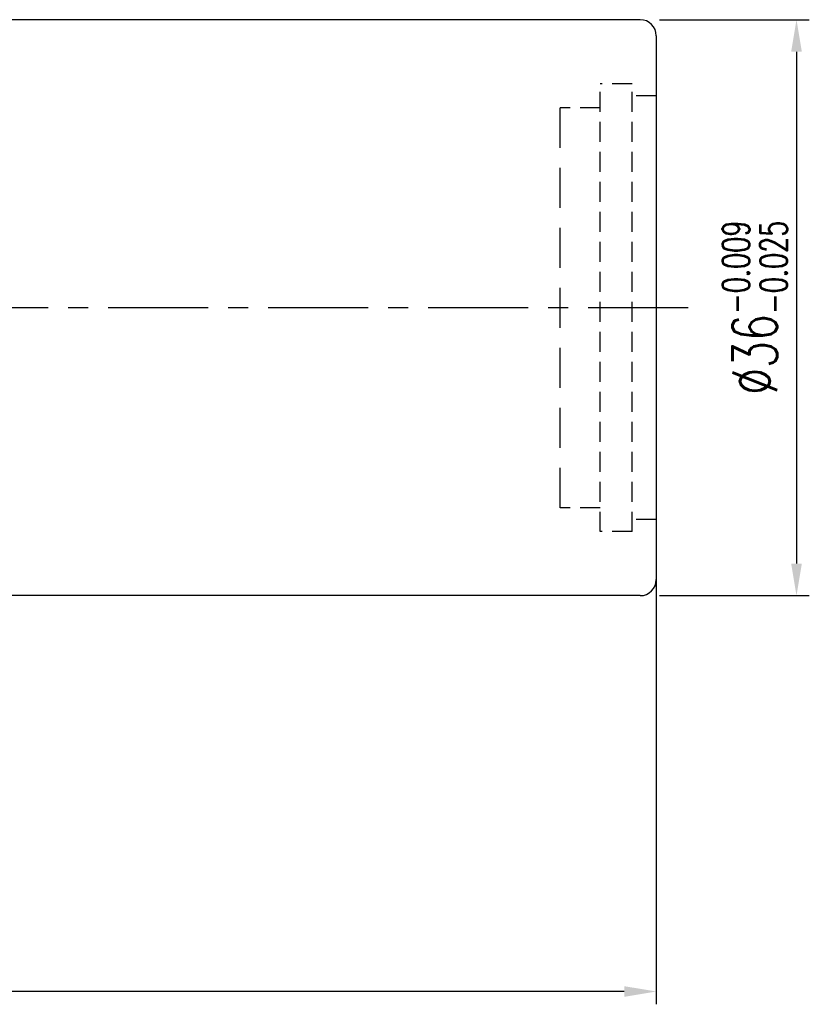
# Model space of a CAD drawing. Extents: x 158 to 747, y 26 to 428.
# Tile 49 of 49: x 698 to 747, y 43 to 104. Entities that reach past the tile are written whole.
import ezdxf

# ---------------------------------------------------------------- set-up
doc = ezdxf.new("R2010")
doc.units = 0
doc.header["$MEASUREMENT"] = 0
doc.header["$PDMODE"] = 1
for name, pattern in [('CENTER', [2, 1.25, -0.25, 0.25, -0.25]), ('DASHED', [0.75, 0.5, -0.25]), ('HIDDEN', [0.375, 0.25, -0.125])]:
    doc.linetypes.add(name, pattern=pattern)
doc.layers.get('DEFPOINTS').update_dxf_attribs({"linetype": 'CONTINUOUS'})
for name, color, linetype in [('CL', 1, 'CENTER'), ('DIM', 4, 'CONTINUOUS'), ('HID', 2, 'HIDDEN'), ('OUT', 3, 'CONTINUOUS')]:
    doc.layers.add(name, color=color, linetype=linetype)
doc.styles.add('DIM-7', font='SIMPLEX.shx', dxfattribs={"width": 0.7, "bigfont": 'chineset.shx'})
doc.dimstyles.new('CNS', dxfattribs={"dimtxt": 3.5, "dimasz": 2.5, "dimexe": 1, "dimexo": 1.5, "dimgap": 0.09, "dimtad": 0, "dimdsep": 46, "dimtxsty": 'DIM-7', "dimcen": 0.09, "dimclrd": 1, "dimclre": 1, "dimclrt": 4, "dimadec": 0, "dimazin": 0, "dimtfac": 1, "dimtix": 1, "dimtmove": 2, "dimatfit": 3, "dimfxl": 1, "dimtvp": 0.971429, "dimtolj": 1, "dimarcsym": 0})

# ---------------------------------------------------------------- blocks, each defined once
blk = doc.blocks.new('*D18')
at = {"layer": 'DEFPOINTS', "color": 0, "transparency": 16777216}
for p in [(737.424, 75.62), (652.424, 59.286), (652.424, 43.344)]:
    blk.add_point(p, dxfattribs=at)
at = {"layer": 'DIM', "color": 0, "lineweight": -2, "transparency": 16777216}
for p, q in [((737.424, 74.42), (737.424, 42.544)), ((652.424, 58.086), (652.424, 42.544)), ((735.424, 43.344), (654.424, 43.344))]:
    blk.add_line(p, q, dxfattribs=at)
at = {"layer": 'DIM', "color": 0, "transparency": 16777216}
for points in [[(654.424, 43.677), (654.424, 43.011), (652.424, 43.344)], [(735.424, 43.677), (735.424, 43.011), (737.424, 43.344)]]:
    blk.add_solid(points, dxfattribs=at)
at = {"layer": 'DIM', "color": 0, "transparency": 16777216, "insert": (694.924, 45.384), "char_height": 2.8, "attachment_point": 5, "style": 'DIM-7'}
blk.add_mtext('\\A1;85', dxfattribs=at)
blk = doc.blocks.new('*D23')
at = {"layer": 'DEFPOINTS', "color": 0, "transparency": 16777216}
for p in [(736.424, 104.086), (736.424, 68.086), (746.186, 68.086)]:
    blk.add_point(p, dxfattribs=at)
at = {"layer": 'DIM', "color": 0, "lineweight": -2, "transparency": 16777216}
for p, q in [((737.624, 104.086), (746.986, 104.086)), ((746.186, 102.086), (746.186, 70.086)), ((737.624, 68.086), (746.986, 68.086))]:
    blk.add_line(p, q, dxfattribs=at)
at = {"layer": 'DIM', "color": 0, "transparency": 16777216}
for points in [[(745.853, 102.086), (746.52, 102.086), (746.186, 104.086)], [(745.853, 70.086), (746.52, 70.086), (746.186, 68.086)]]:
    blk.add_solid(points, dxfattribs=at)
at = {"layer": 'DIM', "color": 0, "transparency": 16777216, "insert": (743.586, 86.086), "char_height": 2.8, "attachment_point": 5, "rotation": 90, "style": 'DIM-7'}
blk.add_mtext('\\A1;%%c36{\\H1.680000;\\S-0.009^ -0.025;}', dxfattribs=at)

msp = doc.modelspace()

# ---------------------------------------------------------------- linework, layer by layer
at = {"layer": 'CL', "color": 7, "linetype": 'CENTER', "ltscale": 5}
msp.add_line((739.424, 86.086), (648.862, 86.086), dxfattribs=at)
at = {"layer": 'HID', "color": 7, "ltscale": 5}
for p, q in [((735.924, 100.086), (733.924, 100.086)), ((733.924, 72.086), (733.924, 100.086)), ((735.924, 72.086), (735.924, 100.086)), ((737.424, 99.336), (735.924, 99.336)), ((733.924, 98.586), (731.424, 98.586)), ((733.924, 73.586), (731.424, 73.586)), ((737.424, 72.836), (735.924, 72.836)), ((735.924, 72.086), (733.924, 72.086))]:
    msp.add_line(p, q, dxfattribs=at)
at = {"layer": 'HID', "color": 7, "linetype": 'DASHED', "ltscale": 5}
msp.add_line((731.424, 73.586), (731.424, 98.586), dxfattribs=at)
at = {"layer": 'OUT', "color": 7, "linetype": 'Continuous', "ltscale": 5}
for p, q in [((736.424, 104.086), (662.424, 104.086)), ((736.424, 68.086), (662.424, 68.086))]:
    msp.add_line(p, q, dxfattribs=at)
at = {"layer": 'OUT', "color": 7}
msp.add_line((737.424, 103.086), (737.424, 69.086), dxfattribs=at)
at = {"layer": 'OUT', "color": 7, "linetype": 'Continuous', "ltscale": 5}
for centre, start, end in [((736.424, 103.086), 0, 90), ((736.424, 69.086), 270, 0)]:
    msp.add_arc(centre, 1, start, end, dxfattribs=at)

# ---------------------------------------------------------------- dimensions: what is measured, and where the dimension line sits
at = {"layer": 'DIM', "color": 7}
dim = msp.add_linear_dim(base=(746.186, 68.086), p1=(736.424, 104.086), p2=(736.424, 68.086), angle=90, text='%%c<>', dimstyle='CNS', override={"dimscale": 0.8, "dimgap": 0.8, "dimtad": 1, "dimclrd": 0, "dimclre": 0, "dimclrt": 0, "dimadec": 2, "dimazin": 2, "dimtol": 1, "dimlim": 0, "dimtp": -0.009, "dimtm": 0.025, "dimtfac": 0.6, "dimtdec": 3, "dimtmove": 1}, dxfattribs=at)
dim.commit()
dim.dimension.update_dxf_attribs({"geometry": '*D23', "text_midpoint": (743.586, 86.086)})
dim = msp.add_linear_dim(base=(652.424, 43.344), p1=(737.424, 75.62), p2=(652.424, 59.286), dimstyle='CNS', override={"dimscale": 0.8, "dimgap": 0.8, "dimtad": 1, "dimclrd": 0, "dimclre": 0, "dimclrt": 0, "dimadec": 2, "dimazin": 2, "dimtmove": 1}, dxfattribs=at)
dim.commit()
dim.dimension.update_dxf_attribs({"geometry": '*D18', "text_midpoint": (694.924, 45.384)})

doc.saveas('drawing.dxf')
